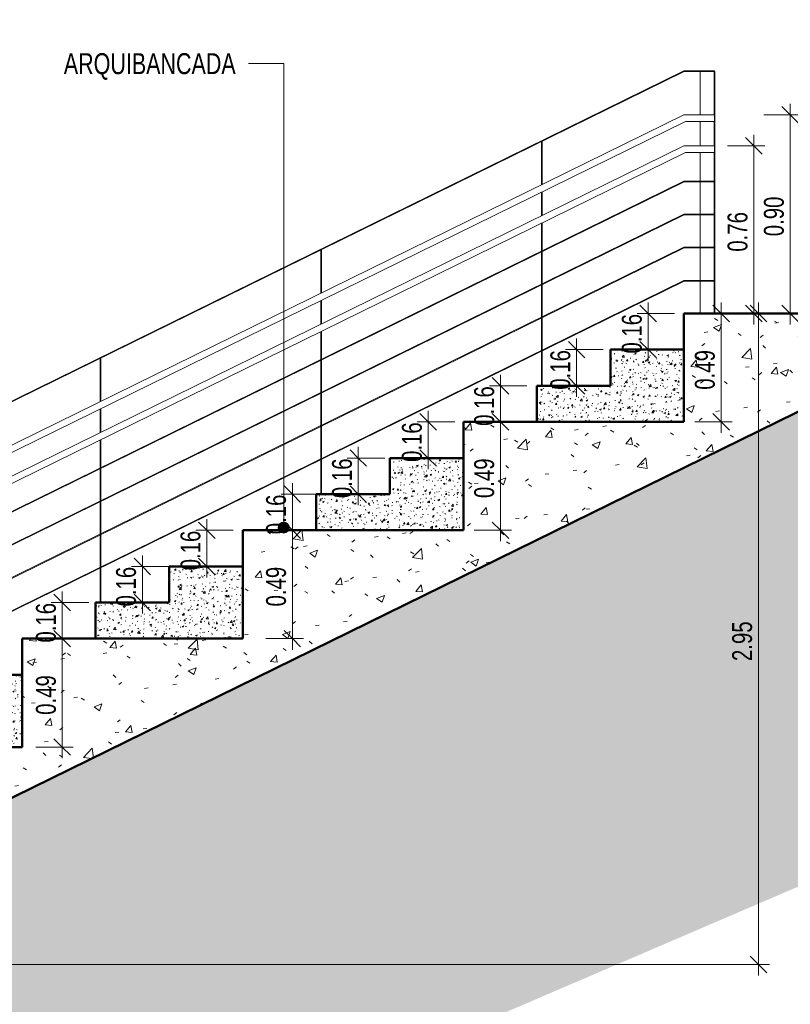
# Model space of a CAD drawing. Header units: millimetres. Extents: x -878215 to -835501, y 145651 to 160658.
# Tile 5 of 16: x -858069 to -854576, y 149220 to 153682. Entities that reach past the tile are written whole.
import ezdxf

# ---------------------------------------------------------------- set-up
doc = ezdxf.new("R2010")
doc.units = ezdxf.units.MM
doc.header["$XCLIPFRAME"] = 2
doc.linetypes.add('Tracejada', pattern=[6.35, 3.175, -3.175])
for name, color, linetype, lineweight in [('A-ANNO-DIMS', 211, 'Continuous', 5), ('A-ANNO-DIMS-50', 211, 'Continuous', 5), ('A-DETL', 90, 'Continuous', 5), ('A-DETL-GENF', 92, 'Continuous', 5), ('Balaústres', 7, 'Continuous', 5), ('Corrimão', 250, 'Continuous', 25), ('Corrimãos', 7, 'Continuous', 5), ('G-ANNO-REFR', 1, 'Tracejada', 5), ('G-ANNO-TEXT', 231, 'Continuous', 5), ('Guarda-corpos', 7, 'Continuous', 5), ('S-STRS', 31, 'Continuous', 5)]:
    doc.layers.add(name, color=color, linetype=linetype, lineweight=lineweight)
doc.styles.add('Swis721 LtCn BT_2', font='swisscl.ttf', dxfattribs={"height": 95})
doc.styles.add('Swis721 LtCn BT_4', font='swisscl.ttf', dxfattribs={"height": 90})
doc.dimstyles.new('Linear_wCenter_-_3mm_Arial_1', dxfattribs={"dimscale": 304.8, "dimtxt": 91.676869, "dimasz": 0.246063, "dimexe": 0.164042, "dimexo": 0.0625, "dimgap": 0, "dimtad": 1, "dimlfac": 0.001, "dimrnd": 0.01, "dimzin": 0, "dimdsep": 46, "dimtxsty": 'Swis721 LtCn BT_4', "dimblk1": 'OBLIQUE', "dimblk2": 'OBLIQUE', "dimsah": 1, "dimcen": 0.09, "dimdle": 0.164042, "dimazin": 0, "dimtfac": 1, "dimtdec": 4, "dimtix": 1, "dimtmove": 0, "dimatfit": 3, "dimfxl": 0.393701, "dimfxlon": 1, "dimtvp": 1, "dimtolj": 1, "dimtzin": 0, "dimarcsym": 2})
picture_1 = doc.add_image_def('image1.png', size_in_pixel=(1000, 904))
picture_2 = doc.add_image_def('image2.png', size_in_pixel=(1556, 1639))
pattern_1 = [(50, (-858389.35, 150900), (72.8738, -6.3761), [7.62, -83.82]), (355, (-858389.35, 150900), (-14.097, 76.4224), [6.096, -67.056]), (100.451, (-858383.28, 150899.47), (58.777, 70.0469), [6.476, -71.236]), (46.184, (-858389.35, 150920.32), (108.4314, -16.8175), [11.43, -125.73]), (96.636, (-858380.31, 150918.92), (94.961, 98.971), [9.714, -106.854]), (351.184, (-858389.35, 150920.32), (94.9623, 98.9702), [9.144, -100.584]), (21, (-858379.19, 150915.24), (60.64565, -40.9065), [7.62, -83.82]), (326, (-858379.19, 150915.24), (24.7208, 73.675), [6.096, -67.056]), (71.451, (-858374.14, 150911.83), (85.3669, 32.7687), [6.476, -71.236]), (37.5, (-858389.35, 150900), (1.23552, 33.82243), [3.353, -62.89, 3.353, -64.719, -67.31]), (37.5, (-858389.35, 150900), (1.23552, 33.82243), [-134.315, 3.353, -63.957]), (7.5, (-858389.35, 150900), (26.72815, 40.07255), [3.353, -35.458, 3.353, -61.366, -25.654]), (7.5, (-858389.35, 150900), (26.72815, 40.07255), [-103.53, 3.353, -22.301]), (327.5, (-858412.008, 150900), (54.23632, -2.29212), [3.353, -22.047, 3.353, -75.895, -105.156]), (327.5, (-858412.008, 150900), (54.23632, -2.29212), [-104.648, 3.353, -101.803]), (317.5, (-858422.17, 150900), (59.2516, 10.17014), [3.353, -29.667, 3.353, -49.276, -74.676]), (317.5, (-858422.17, 150900), (59.2516, 10.17014), [-85.649, 3.353, -71.323])]

# ---------------------------------------------------------------- blocks, each defined once
blk = doc.blocks.new('Guarda-corpo - 25mm-4418965-TRECHO 1 - CORTE ARQUIBANCADA')
at = {"layer": 'Balaústres'}
for p, q in [((-855704.6, 153129.5), (-855701.6, 153131)), ((-855704.6, 153129.5), (-855704.6, 152932.5)), ((-855701.6, 152934), (-855701.6, 153131)), ((-855704.6, 152899.2), (-855704.6, 152792.5)), ((-855701.6, 152794), (-855701.6, 152900.6)), ((-855704.6, 152759.2), (-855704.6, 152022.6)), ((-855701.6, 152022.6), (-855701.6, 152760.6))]:
    blk.add_line(p, q, dxfattribs=at)
blk = doc.blocks.new('Guarda-corpo - 25mm-V3-TRECHO 1 - CORTE ARQUIBANCADA')
at = {"layer": 'Balaústres'}
for p, q in [((-856704.6, 152638.4), (-856701.6, 152639.9)), ((-856704.6, 152638.4), (-856704.6, 152441.4)), ((-856701.6, 152442.9), (-856701.6, 152639.9)), ((-856704.6, 152408), (-856704.6, 152301.4)), ((-856701.6, 152302.9), (-856701.6, 152409.5)), ((-856704.6, 152268), (-856704.6, 151531.5)), ((-856701.6, 151531.5), (-856701.6, 152269.5))]:
    blk.add_line(p, q, dxfattribs=at)
blk = doc.blocks.new('Guarda-corpo - 25mm-V6-TRECHO 1 - CORTE ARQUIBANCADA')
at = {"layer": 'Balaústres'}
for p, q in [((-854920.7, 153447), (-854920.7, 153250)), ((-854920.7, 153447), (-854917.7, 153447)), ((-854917.7, 152350), (-854917.7, 153447)), ((-854920.7, 153220), (-854920.7, 153110)), ((-854920.7, 153080), (-854920.7, 152350))]:
    blk.add_line(p, q, dxfattribs=at)
blk = doc.blocks.new('Guarda-corpo - Guarda-corpo-4165282-TRECHO 1 - CORTE ARQUIBANCADA')
at = {"layer": 'Corrimão', "color": 7, "lineweight": 5}
for p, q in [((-855058.1, 153450), (-861058.1, 150503.4)), ((-855057.4, 153447), (-861057.4, 150500.4)), ((-854919.2, 153450), (-855058.1, 153450)), ((-854919.2, 153447), (-855057.4, 153447)), ((-854919.2, 153450), (-854919.2, 153447)), ((-855058.1, 152950), (-861058.1, 150003.4)), ((-855057.4, 152947), (-861057.4, 150000.4)), ((-854919.2, 152950), (-855058.1, 152950)), ((-854919.2, 152947), (-855057.4, 152947)), ((-854919.2, 152950), (-854919.2, 152947)), ((-855058.1, 152800), (-861058.1, 149853.4)), ((-855057.4, 152797), (-861057.4, 149850.4)), ((-854919.2, 152800), (-855058.1, 152800)), ((-854919.2, 152797), (-855057.4, 152797)), ((-854919.2, 152800), (-854919.2, 152797)), ((-855058.1, 152650), (-861058.1, 149703.4)), ((-855057.4, 152647), (-861057.4, 149700.4)), ((-854919.2, 152650), (-855058.1, 152650)), ((-854919.2, 152647), (-855057.4, 152647)), ((-854919.2, 152650), (-854919.2, 152647)), ((-855058.1, 152500), (-861058.1, 149553.4)), ((-855057.4, 152497), (-861057.4, 149550.4)), ((-854919.2, 152500), (-855058.1, 152500)), ((-854919.2, 152497), (-855057.4, 152497)), ((-854919.2, 152500), (-854919.2, 152497))]:
    blk.add_line(p, q, dxfattribs=at)
for name, p in [('Guarda-corpo - 25mm-V6-TRECHO 1 - CORTE ARQUIBANCADA', (0, 0)), ('Guarda-corpo - 25mm-4418965-TRECHO 1 - CORTE ARQUIBANCADA', (0, 0)), ('Guarda-corpo - 25mm-V3-TRECHO 1 - CORTE ARQUIBANCADA', (0, 0)), ('Guarda-corpo - 25mm-V3-TRECHO 1 - CORTE ARQUIBANCADA', (-1000, -491.1))]:
    blk.add_blockref(name, p)
blk = doc.blocks.new('Stairs 1 - Stairs 1-4165388-TRECHO 1 - CORTE ARQUIBANCADA')
at = {"layer": 'S-STRS'}
h = blk.add_hatch(dxfattribs=at)
h.set_pattern_fill('FP1_5', color=256, style=0, pattern_type=2)
h.set_pattern_definition(pattern_1)
h.paths.add_polyline_path([(-855058.1, 151858.9), (-855058.1, 152186.3), (-855391.4, 152186.3), (-855391.4, 152022.6), (-855724.8, 152022.6), (-855724.8, 151858.9), (-855641.8, 151858.9)], flags=0)
h = blk.add_hatch(dxfattribs=at)
h.set_pattern_fill('FP1_5', color=256, style=0, pattern_type=2)
h.set_pattern_definition(pattern_1)
h.paths.add_polyline_path([(-856724.8, 151367.8), (-856058.1, 151367.8), (-856058.1, 151695.2), (-856391.4, 151695.2), (-856391.4, 151531.5), (-856724.8, 151531.5)], flags=0)
h = blk.add_hatch(dxfattribs=at)
h.set_pattern_fill('FP1_5', color=256, style=0, pattern_type=2)
h.set_pattern_definition(pattern_1)
h.paths.add_polyline_path([(-857391.4, 150876.7), (-857058.1, 150876.7), (-857058.1, 151204.1), (-857391.4, 151204.1), (-857391.4, 151040.4), (-857724.8, 151040.4), (-857724.8, 150876.7)], flags=0)
h = blk.add_hatch(dxfattribs=at)
h.set_pattern_fill('FP1_5', color=256, style=0, pattern_type=2)
h.set_pattern_definition(pattern_1)
h.paths.add_polyline_path([(-858058.1, 150385.6), (-858058.1, 150713), (-858391.4, 150713), (-858391.4, 150549.3), (-858724.8, 150549.3), (-858724.8, 150385.6), (-858150, 150385.6)], flags=0)
h = blk.add_hatch(dxfattribs=at)
h.set_pattern_fill('FP1_5', color=256, style=0, pattern_type=2)
h.set_pattern_definition(pattern_1)
h.paths.add_polyline_path([(-859393.6, 149894.5), (-859058.1, 149894.5), (-859058.1, 150221.9), (-859391.4, 150221.9), (-859391.4, 150058.2), (-859724.8, 150058.2), (-859724.8, 149894.5), (-859404, 149894.5)], flags=0)
h = blk.add_hatch(dxfattribs=at)
h.set_pattern_fill('FP1_5', color=256, style=0, pattern_type=2)
h.set_pattern_definition(pattern_1)
h.paths.add_polyline_path([(-860389.9, 149403.4), (-860058.1, 149403.4), (-860058.1, 149730.8), (-860389.9, 149730.8), (-860389.9, 149567.1), (-860723.3, 149567.1), (-860723.3, 149403.4)], flags=0)
at = {"layer": 'S-STRS', "lineweight": 50}
for p, q in [((-855058.1, 152186.3), (-855391.4, 152186.3)), ((-855391.4, 152186.3), (-855391.4, 152022.6)), ((-855058.1, 151858.9), (-855058.1, 152186.3)), ((-855391.4, 152022.6), (-855724.8, 152022.6)), ((-855724.8, 152022.6), (-855724.8, 151858.9)), ((-855724.8, 151858.9), (-855058.1, 151858.9)), ((-856058.1, 151695.2), (-856391.4, 151695.2)), ((-856391.4, 151695.2), (-856391.4, 151531.5)), ((-856058.1, 151367.8), (-856058.1, 151695.2)), ((-856391.4, 151531.5), (-856724.8, 151531.5)), ((-856724.8, 151531.5), (-856724.8, 151367.8)), ((-856724.8, 151367.8), (-856058.1, 151367.8)), ((-857058.1, 151204.1), (-857391.4, 151204.1)), ((-857391.4, 151204.1), (-857391.4, 151040.4)), ((-857058.1, 150876.7), (-857058.1, 151204.1)), ((-857391.4, 151040.4), (-857724.8, 151040.4)), ((-857724.8, 151040.4), (-857724.8, 150876.7)), ((-857724.8, 150876.7), (-857058.1, 150876.7)), ((-858058.1, 150713), (-858391.4, 150713)), ((-858391.4, 150713), (-858391.4, 150549.3)), ((-858058.1, 150385.6), (-858058.1, 150713)), ((-858391.4, 150549.3), (-858724.8, 150549.3)), ((-858724.8, 150549.3), (-858724.8, 150385.6)), ((-858724.8, 150385.6), (-858058.1, 150385.6)), ((-859058.1, 150221.9), (-859391.4, 150221.9)), ((-859391.4, 150221.9), (-859391.4, 150058.2)), ((-859058.1, 149894.5), (-859058.1, 150221.9)), ((-859391.4, 150058.2), (-859724.8, 150058.2)), ((-859724.8, 150058.2), (-859724.8, 149894.5)), ((-859724.8, 149894.5), (-859058.1, 149894.5)), ((-860056.6, 149730.8), (-860389.9, 149730.8)), ((-860389.9, 149730.8), (-860389.9, 149567.1)), ((-860056.6, 149403.4), (-860056.6, 149730.8)), ((-860389.9, 149567.1), (-860723.3, 149567.1)), ((-860723.3, 149567.1), (-860723.3, 149403.4)), ((-860723.3, 149403.4), (-860056.6, 149403.4))]:
    blk.add_line(p, q, dxfattribs=at)
blk = doc.blocks.new('Guarda-corpo - 25mm-V8-TRECHO 1 - CORTE ARQUIBANCADA')
at = {"layer": 'Balaústres'}
for p, q in [((-854984.2, 153250), (-854984.2, 153447)), ((-854984.2, 153110), (-854984.2, 153220)), ((-854984.2, 152950), (-854984.2, 153080)), ((-854984.2, 152800), (-854984.2, 152947)), ((-854984.2, 152650), (-854984.2, 152797)), ((-854984.2, 152500), (-854984.2, 152647)), ((-854984.2, 152350), (-854984.2, 152497))]:
    blk.add_line(p, q, dxfattribs=at)
blk = doc.blocks.new('Guarda-corpo - Guarda-corpo-4281982-TRECHO 1 - CORTE ARQUIBANCADA')
blk.add_blockref('Guarda-corpo - 25mm-V8-TRECHO 1 - CORTE ARQUIBANCADA', (0, 0))
blk = doc.blocks.new('Tipo de Corrimão - Corrimão_Interno_-4418881-TRECHO 1 - CORTE ARQUIBANCADA')
at = {"layer": 'Corrimãos'}
for p, q in [((-855058.1, 153110), (-861058.1, 150163.4)), ((-854919.2, 153110), (-855058.1, 153110)), ((-861051.1, 150133.4), (-855051.1, 153080)), ((-855051.1, 153080), (-854919.2, 153080))]:
    blk.add_line(p, q, dxfattribs=at)
for start_param, end_param in [(0, 1.570796), (1.570796, 3.141593)]:
    blk.add_ellipse((-854919.2, 153095), major_axis=(0, 15), ratio=0.000001, start_param=start_param, end_param=end_param, dxfattribs=at)
blk = doc.blocks.new('Tipo de Corrimão - Corrimão_Interno_-4418899-TRECHO 1 - CORTE ARQUIBANCADA')
at = {"layer": 'Corrimãos'}
for p, q in [((-855058.1, 153250), (-861058.1, 150303.4)), ((-854919.2, 153250), (-855058.1, 153250)), ((-861051.1, 150273.4), (-855051.1, 153220)), ((-855051.1, 153220), (-854919.2, 153220))]:
    blk.add_line(p, q, dxfattribs=at)
for start_param, end_param in [(0, 1.570796), (1.570796, 3.141593)]:
    blk.add_ellipse((-854919.2, 153235), major_axis=(0, 15), ratio=0.000001, start_param=start_param, end_param=end_param, dxfattribs=at)
blk = doc.blocks.new('DIMBLOCK13-TRECHO 1 - CORTE ARQUIBANCADA')
at = {"layer": 'A-ANNO-DIMS-50'}
for p, q in [((-857876, 151090.4), (-857876, 150826.7)), ((-857756, 151040.4), (-857926, 151040.4)), ((-857876, 151040.4), (-857756, 151040.4)), ((-857756, 150876.7), (-857926, 150876.7)), ((-857876, 150876.7), (-857756, 150876.7))]:
    blk.add_line(p, q, dxfattribs=at)
at = {"layer": 'A-ANNO-DIMS-50', "lineweight": 15}
for p, q in [((-857876, 151040.4), (-857913.5, 151077.9)), ((-857876, 151040.4), (-857838.5, 151002.9)), ((-857876, 150876.7), (-857913.5, 150914.2)), ((-857876, 150876.7), (-857838.5, 150839.2))]:
    blk.add_line(p, q, dxfattribs=at)
at = {"layer": 'A-ANNO-DIMS-50', "color": 0, "insert": (-857995.1, 150858.9), "char_height": 90, "width": 239.233, "attachment_point": 1, "rotation": 90, "line_spacing_factor": 0.970126, "style": 'Swis721 LtCn BT_4'}
blk.add_mtext('0.16', dxfattribs=at)
blk = doc.blocks.new('_Oblique')
at = {"color": 0, "linetype": 'ByBlock', "lineweight": -2}
blk.add_line((-0.5, -0.5), (0.5, 0.5), dxfattribs=at)
blk = doc.blocks.new('DIMBLOCK14-TRECHO 1 - CORTE ARQUIBANCADA')
at = {"layer": 'A-ANNO-DIMS-50', "lineweight": 15}
for p, q in [((-857512.9, 151204.1), (-857550.4, 151241.6)), ((-857512.9, 151204.1), (-857475.4, 151166.6)), ((-857512.9, 151040.4), (-857550.4, 151077.9)), ((-857512.9, 151040.4), (-857475.4, 151002.9))]:
    blk.add_line(p, q, dxfattribs=at)
at = {"layer": 'A-ANNO-DIMS-50'}
for p, q in [((-857512.9, 151254.1), (-857512.9, 150990.4)), ((-857392.9, 151204.1), (-857562.9, 151204.1)), ((-857512.9, 151204.1), (-857392.9, 151204.1)), ((-857392.9, 151040.4), (-857562.9, 151040.4)), ((-857512.9, 151040.4), (-857392.9, 151040.4))]:
    blk.add_line(p, q, dxfattribs=at)
at = {"layer": 'A-ANNO-DIMS-50', "color": 0, "insert": (-857632, 151022.6), "char_height": 90, "width": 239.233, "attachment_point": 1, "rotation": 90, "line_spacing_factor": 0.970126, "style": 'Swis721 LtCn BT_4'}
blk.add_mtext('0.16', dxfattribs=at)
blk = doc.blocks.new('DIMBLOCK15-TRECHO 1 - CORTE ARQUIBANCADA')
at = {"layer": 'A-ANNO-DIMS-50', "lineweight": 15}
for p, q in [((-857221, 151367.8), (-857258.5, 151405.3)), ((-857221, 151367.8), (-857183.5, 151330.3)), ((-857221, 151204.1), (-857258.5, 151241.6)), ((-857221, 151204.1), (-857183.5, 151166.6))]:
    blk.add_line(p, q, dxfattribs=at)
at = {"layer": 'A-ANNO-DIMS-50'}
for p, q in [((-857221, 151417.8), (-857221, 151154.1)), ((-857101, 151367.8), (-857271, 151367.8)), ((-857221, 151367.8), (-857101, 151367.8)), ((-857101, 151204.1), (-857271, 151204.1)), ((-857221, 151204.1), (-857101, 151204.1))]:
    blk.add_line(p, q, dxfattribs=at)
at = {"layer": 'A-ANNO-DIMS-50', "color": 0, "insert": (-857340.1, 151186.3), "char_height": 90, "width": 239.233, "attachment_point": 1, "rotation": 90, "line_spacing_factor": 0.970126, "style": 'Swis721 LtCn BT_4'}
blk.add_mtext('0.16', dxfattribs=at)
blk = doc.blocks.new('DIMBLOCK16-TRECHO 1 - CORTE ARQUIBANCADA')
at = {"layer": 'A-ANNO-DIMS-50'}
for p, q in [((-856833.1, 151581.5), (-856833.1, 151317.8)), ((-856713.1, 151531.5), (-856883.1, 151531.5)), ((-856833.1, 151531.5), (-856713.1, 151531.5)), ((-856713.1, 151367.8), (-856883.1, 151367.8)), ((-856833.1, 151367.8), (-856713.1, 151367.8))]:
    blk.add_line(p, q, dxfattribs=at)
at = {"layer": 'A-ANNO-DIMS-50', "lineweight": 15}
for p, q in [((-856833.1, 151531.5), (-856870.6, 151569)), ((-856833.1, 151531.5), (-856795.6, 151494)), ((-856833.1, 151367.8), (-856870.6, 151405.3)), ((-856833.1, 151367.8), (-856795.6, 151330.3))]:
    blk.add_line(p, q, dxfattribs=at)
at = {"layer": 'A-ANNO-DIMS-50', "color": 0, "insert": (-856952.2, 151350), "char_height": 90, "width": 239.233, "attachment_point": 1, "rotation": 90, "line_spacing_factor": 0.970126, "style": 'Swis721 LtCn BT_4'}
blk.add_mtext('0.16', dxfattribs=at)
blk = doc.blocks.new('DIMBLOCK17-TRECHO 1 - CORTE ARQUIBANCADA')
at = {"layer": 'A-ANNO-DIMS-50', "lineweight": 15}
for p, q in [((-856534.1, 151695.2), (-856571.6, 151732.7)), ((-856534.1, 151695.2), (-856496.6, 151657.7)), ((-856534.1, 151531.5), (-856571.6, 151569)), ((-856534.1, 151531.5), (-856496.6, 151494))]:
    blk.add_line(p, q, dxfattribs=at)
at = {"layer": 'A-ANNO-DIMS-50'}
for p, q in [((-856534.1, 151745.2), (-856534.1, 151481.5)), ((-856414.1, 151695.2), (-856584.1, 151695.2)), ((-856534.1, 151695.2), (-856414.1, 151695.2)), ((-856414.1, 151531.5), (-856584.1, 151531.5)), ((-856534.1, 151531.5), (-856414.1, 151531.5))]:
    blk.add_line(p, q, dxfattribs=at)
at = {"layer": 'A-ANNO-DIMS-50', "color": 0, "insert": (-856653.2, 151513.7), "char_height": 90, "width": 239.233, "attachment_point": 1, "rotation": 90, "line_spacing_factor": 0.970126, "style": 'Swis721 LtCn BT_4'}
blk.add_mtext('0.16', dxfattribs=at)
blk = doc.blocks.new('DIMBLOCK18-TRECHO 1 - CORTE ARQUIBANCADA')
at = {"layer": 'A-ANNO-DIMS-50', "lineweight": 15}
for p, q in [((-856217.3, 151858.9), (-856254.8, 151896.4)), ((-856217.3, 151858.9), (-856179.8, 151821.4)), ((-856217.3, 151695.2), (-856254.8, 151732.7)), ((-856217.3, 151695.2), (-856179.8, 151657.7))]:
    blk.add_line(p, q, dxfattribs=at)
at = {"layer": 'A-ANNO-DIMS-50'}
for p, q in [((-856217.3, 151908.9), (-856217.3, 151645.2)), ((-856097.3, 151858.9), (-856267.3, 151858.9)), ((-856217.3, 151858.9), (-856097.3, 151858.9)), ((-856097.3, 151695.2), (-856267.3, 151695.2)), ((-856217.3, 151695.2), (-856097.3, 151695.2))]:
    blk.add_line(p, q, dxfattribs=at)
at = {"layer": 'A-ANNO-DIMS-50', "color": 0, "insert": (-856336.4, 151677.4), "char_height": 90, "width": 239.233, "attachment_point": 1, "rotation": 90, "line_spacing_factor": 0.970126, "style": 'Swis721 LtCn BT_4'}
blk.add_mtext('0.16', dxfattribs=at)
blk = doc.blocks.new('DIMBLOCK19-TRECHO 1 - CORTE ARQUIBANCADA')
at = {"layer": 'A-ANNO-DIMS-50'}
for p, q in [((-855889.8, 152072.6), (-855889.8, 151808.9)), ((-855769.8, 152022.6), (-855939.8, 152022.6)), ((-855889.8, 152022.6), (-855769.8, 152022.6)), ((-855769.8, 151858.9), (-855939.8, 151858.9)), ((-855889.8, 151858.9), (-855769.8, 151858.9))]:
    blk.add_line(p, q, dxfattribs=at)
at = {"layer": 'A-ANNO-DIMS-50', "lineweight": 15}
for p, q in [((-855889.8, 152022.6), (-855927.3, 152060.1)), ((-855889.8, 152022.6), (-855852.3, 151985.1)), ((-855889.8, 151858.9), (-855927.3, 151896.4)), ((-855889.8, 151858.9), (-855852.3, 151821.4))]:
    blk.add_line(p, q, dxfattribs=at)
at = {"layer": 'A-ANNO-DIMS-50', "color": 0, "insert": (-856008.9, 151841.1), "char_height": 90, "width": 239.233, "attachment_point": 1, "rotation": 90, "line_spacing_factor": 0.970126, "style": 'Swis721 LtCn BT_4'}
blk.add_mtext('0.16', dxfattribs=at)
blk = doc.blocks.new('DIMBLOCK20-TRECHO 1 - CORTE ARQUIBANCADA')
at = {"layer": 'A-ANNO-DIMS-50', "lineweight": 15}
for p, q in [((-855544.5, 152186.3), (-855582, 152223.8)), ((-855544.5, 152186.3), (-855507, 152148.8)), ((-855544.5, 152022.6), (-855582, 152060.1)), ((-855544.5, 152022.6), (-855507, 151985.1))]:
    blk.add_line(p, q, dxfattribs=at)
at = {"layer": 'A-ANNO-DIMS-50'}
for p, q in [((-855544.5, 152236.3), (-855544.5, 151972.6)), ((-855424.5, 152186.3), (-855594.5, 152186.3)), ((-855544.5, 152186.3), (-855424.5, 152186.3)), ((-855424.5, 152022.6), (-855594.5, 152022.6)), ((-855544.5, 152022.6), (-855424.5, 152022.6))]:
    blk.add_line(p, q, dxfattribs=at)
at = {"layer": 'A-ANNO-DIMS-50', "color": 0, "insert": (-855663.6, 152004.8), "char_height": 90, "width": 239.233, "attachment_point": 1, "rotation": 90, "line_spacing_factor": 0.970126, "style": 'Swis721 LtCn BT_4'}
blk.add_mtext('0.16', dxfattribs=at)
blk = doc.blocks.new('DIMBLOCK21-TRECHO 1 - CORTE ARQUIBANCADA')
at = {"layer": 'A-ANNO-DIMS-50', "lineweight": 15}
for p, q in [((-855220.6, 152350), (-855258.1, 152387.5)), ((-855220.6, 152350), (-855183.1, 152312.5)), ((-855220.6, 152186.3), (-855258.1, 152223.8)), ((-855220.6, 152186.3), (-855183.1, 152148.8))]:
    blk.add_line(p, q, dxfattribs=at)
at = {"layer": 'A-ANNO-DIMS-50'}
for p, q in [((-855220.6, 152400), (-855220.6, 152136.3)), ((-855100.6, 152350), (-855270.6, 152350)), ((-855220.6, 152350), (-855100.6, 152350)), ((-855100.6, 152186.3), (-855270.6, 152186.3)), ((-855220.6, 152186.3), (-855100.6, 152186.3))]:
    blk.add_line(p, q, dxfattribs=at)
at = {"layer": 'A-ANNO-DIMS-50', "color": 0, "insert": (-855339.7, 152168.5), "char_height": 90, "width": 239.233, "attachment_point": 1, "rotation": 90, "line_spacing_factor": 0.970126, "style": 'Swis721 LtCn BT_4'}
blk.add_mtext('0.16', dxfattribs=at)
blk = doc.blocks.new('DIMBLOCK22-TRECHO 1 - CORTE ARQUIBANCADA')
at = {"layer": 'A-ANNO-DIMS-50', "lineweight": 15}
for p, q in [((-854889.6, 152350), (-854927.1, 152387.5)), ((-854889.6, 152350), (-854852.1, 152312.5)), ((-854889.6, 151858.9), (-854927.1, 151896.4)), ((-854889.6, 151858.9), (-854852.1, 151821.4))]:
    blk.add_line(p, q, dxfattribs=at)
at = {"layer": 'A-ANNO-DIMS-50'}
for p, q in [((-854889.6, 152400), (-854889.6, 151808.9)), ((-854769.6, 152350), (-854939.6, 152350)), ((-854889.6, 152350), (-854769.6, 152350)), ((-855009.6, 151858.9), (-854839.6, 151858.9)), ((-854889.6, 151858.9), (-855009.6, 151858.9))]:
    blk.add_line(p, q, dxfattribs=at)
at = {"layer": 'A-ANNO-DIMS-50', "color": 0, "insert": (-855008.7, 152004.8), "char_height": 90, "width": 239.233, "attachment_point": 1, "rotation": 90, "line_spacing_factor": 0.970126, "style": 'Swis721 LtCn BT_4'}
blk.add_mtext('0.49', dxfattribs=at)
blk = doc.blocks.new('DIMBLOCK23-TRECHO 1 - CORTE ARQUIBANCADA')
at = {"layer": 'A-ANNO-DIMS-50', "lineweight": 15}
for p, q in [((-855889.8, 151858.9), (-855927.3, 151896.4)), ((-855889.8, 151858.9), (-855852.3, 151821.4)), ((-855889.8, 151367.8), (-855927.3, 151405.3)), ((-855889.8, 151367.8), (-855852.3, 151330.3))]:
    blk.add_line(p, q, dxfattribs=at)
at = {"layer": 'A-ANNO-DIMS-50'}
for p, q in [((-855889.8, 151908.9), (-855889.8, 151317.8)), ((-855769.8, 151858.9), (-855939.8, 151858.9)), ((-855889.8, 151858.9), (-855769.8, 151858.9)), ((-856009.8, 151367.8), (-855839.8, 151367.8)), ((-855889.8, 151367.8), (-856009.8, 151367.8))]:
    blk.add_line(p, q, dxfattribs=at)
at = {"layer": 'A-ANNO-DIMS-50', "color": 0, "insert": (-856008.9, 151513.7), "char_height": 90, "width": 239.233, "attachment_point": 1, "rotation": 90, "line_spacing_factor": 0.970126, "style": 'Swis721 LtCn BT_4'}
blk.add_mtext('0.49', dxfattribs=at)
blk = doc.blocks.new('DIMBLOCK24-TRECHO 1 - CORTE ARQUIBANCADA')
at = {"layer": 'A-ANNO-DIMS-50', "lineweight": 15}
for p, q in [((-856833.1, 151367.8), (-856870.6, 151405.3)), ((-856833.1, 151367.8), (-856795.6, 151330.3)), ((-856833.1, 150876.7), (-856870.6, 150914.2)), ((-856833.1, 150876.7), (-856795.6, 150839.2))]:
    blk.add_line(p, q, dxfattribs=at)
at = {"layer": 'A-ANNO-DIMS-50'}
for p, q in [((-856833.1, 151417.8), (-856833.1, 150826.7)), ((-856713.1, 151367.8), (-856883.1, 151367.8)), ((-856833.1, 151367.8), (-856713.1, 151367.8)), ((-856953.1, 150876.7), (-856783.1, 150876.7)), ((-856833.1, 150876.7), (-856953.1, 150876.7))]:
    blk.add_line(p, q, dxfattribs=at)
at = {"layer": 'A-ANNO-DIMS-50', "color": 0, "insert": (-856952.2, 151022.6), "char_height": 90, "width": 239.233, "attachment_point": 1, "rotation": 90, "line_spacing_factor": 0.970126, "style": 'Swis721 LtCn BT_4'}
blk.add_mtext('0.49', dxfattribs=at)
blk = doc.blocks.new('DIMBLOCK25-TRECHO 1 - CORTE ARQUIBANCADA')
at = {"layer": 'A-ANNO-DIMS-50', "lineweight": 15}
for p, q in [((-857876, 150876.7), (-857913.5, 150914.2)), ((-857876, 150876.7), (-857838.5, 150839.2)), ((-857876, 150385.6), (-857913.5, 150423.1)), ((-857876, 150385.6), (-857838.5, 150348.1))]:
    blk.add_line(p, q, dxfattribs=at)
at = {"layer": 'A-ANNO-DIMS-50'}
for p, q in [((-857876, 150926.7), (-857876, 150335.6)), ((-857756, 150876.7), (-857926, 150876.7)), ((-857876, 150876.7), (-857756, 150876.7)), ((-857996, 150385.6), (-857826, 150385.6)), ((-857876, 150385.6), (-857996, 150385.6))]:
    blk.add_line(p, q, dxfattribs=at)
at = {"layer": 'A-ANNO-DIMS-50', "color": 0, "insert": (-857995.1, 150531.5), "char_height": 90, "width": 239.233, "attachment_point": 1, "rotation": 90, "line_spacing_factor": 0.970126, "style": 'Swis721 LtCn BT_4'}
blk.add_mtext('0.49', dxfattribs=at)
blk = doc.blocks.new('DIMBLOCK28-TRECHO 1 - CORTE ARQUIBANCADA')
at = {"layer": 'A-ANNO-DIMS-50', "lineweight": 15}
for p, q in [((-854720.6, 152350), (-854758.1, 152387.5)), ((-854720.6, 152350), (-854683.1, 152312.5)), ((-854720.6, 149400), (-854758.1, 149437.5)), ((-854720.6, 149400), (-854683.1, 149362.5))]:
    blk.add_line(p, q, dxfattribs=at)
at = {"layer": 'A-ANNO-DIMS-50'}
for p, q in [((-854720.6, 152400), (-854720.6, 149350)), ((-854600.6, 152350), (-854770.6, 152350)), ((-854720.6, 152350), (-854600.6, 152350)), ((-859388.2, 149400), (-854670.6, 149400)), ((-854720.6, 149400), (-859388.2, 149400))]:
    blk.add_line(p, q, dxfattribs=at)
at = {"layer": 'A-ANNO-DIMS-50', "color": 0, "insert": (-854839.7, 150775.3), "char_height": 90, "width": 239.233, "attachment_point": 1, "rotation": 90, "line_spacing_factor": 0.970126, "style": 'Swis721 LtCn BT_4'}
blk.add_mtext('2.95', dxfattribs=at)
blk = doc.blocks.new('DIMBLOCK30-TRECHO 1 - CORTE ARQUIBANCADA')
at = {"layer": 'A-ANNO-DIMS-50', "lineweight": 15}
for p, q in [((-854741.4, 153110), (-854778.9, 153147.5)), ((-854741.4, 153110), (-854703.9, 153072.5)), ((-854741.4, 152350), (-854778.9, 152387.5)), ((-854741.4, 152350), (-854703.9, 152312.5))]:
    blk.add_line(p, q, dxfattribs=at)
at = {"layer": 'A-ANNO-DIMS-50'}
for p, q in [((-854741.4, 153160), (-854741.4, 152300)), ((-854861.4, 153110), (-854691.4, 153110)), ((-854741.4, 153110), (-854861.4, 153110)), ((-854621.4, 152350), (-854791.4, 152350)), ((-854741.4, 152350), (-854621.4, 152350))]:
    blk.add_line(p, q, dxfattribs=at)
at = {"layer": 'A-ANNO-DIMS-50', "color": 0, "insert": (-854860.5, 152630.3), "char_height": 90, "width": 239.233, "attachment_point": 1, "rotation": 90, "line_spacing_factor": 0.970126, "style": 'Swis721 LtCn BT_4'}
blk.add_mtext('0.76', dxfattribs=at)
blk = doc.blocks.new('DIMBLOCK31-TRECHO 1 - CORTE ARQUIBANCADA')
at = {"layer": 'A-ANNO-DIMS-50', "lineweight": 15}
for p, q in [((-854576.6, 153250), (-854614.1, 153287.5)), ((-854576.6, 153250), (-854539.1, 153212.5)), ((-854576.6, 152350), (-854614.1, 152387.5)), ((-854576.6, 152350), (-854539.1, 152312.5))]:
    blk.add_line(p, q, dxfattribs=at)
at = {"layer": 'A-ANNO-DIMS-50'}
for p, q in [((-854576.6, 152300), (-854576.6, 153300)), ((-854696.6, 153250), (-854526.6, 153250)), ((-854576.6, 153250), (-854696.6, 153250)), ((-854696.6, 152350), (-854526.6, 152350)), ((-854576.6, 152350), (-854696.6, 152350))]:
    blk.add_line(p, q, dxfattribs=at)
at = {"layer": 'A-ANNO-DIMS-50', "color": 0, "insert": (-854695.7, 152700.3), "char_height": 90, "width": 239.233, "attachment_point": 1, "rotation": 90, "line_spacing_factor": 0.970126, "style": 'Swis721 LtCn BT_4'}
blk.add_mtext('0.90', dxfattribs=at)

msp = doc.modelspace()

# ---------------------------------------------------------------- hatches: boundary and pattern name
at = {"layer": 'A-DETL-GENF'}
h = msp.add_hatch(dxfattribs=at)
h.set_pattern_fill('FP1_7', color=252, style=0, pattern_type=2)
h.set_pattern_definition([(315, (-858389.35, 150900), (224.5064, 0), [158.75, -158.75]), (315, (-858347.25, 150942.1), (224.5064, 0), [158.75, -158.75]), (315, (-858305.15, 150984.2), (224.5064, 0), [158.75, -158.75]), (45, (-858277.08, 150984.2), (0, 224.5064), [158.75, -158.75]), (45, (-858234.98, 150942.1), (0, 224.5064), [158.75, -158.75]), (45, (-858192.88, 150900), (0, 224.5064), [158.75, -158.75])])
h.paths.add_polyline_path([(-869163.852, 145654.571), (-866885.845, 145654.571), (-864559.479, 147344.775), (-860148.988, 147344.775), (-852759.258, 150517.654), (-838739.951, 150517.654), (-838739.951, 151480), (-838972.314, 151480), (-838972.314, 152000), (-840115.222, 152000), (-840115.222, 151730), (-841314.498, 151784.162), (-842514.256, 151826.293), (-843714.377, 151856.39), (-844914.739, 151874.449), (-846115.222, 151880.469), (-847315.705, 151874.449), (-848516.067, 151856.39), (-849716.188, 151826.293), (-850953.094, 151782.484), (-852115.222, 151730), (-852115.642, 152000), (-853830.637, 152000), (-853830.637, 151400), (-854079.721, 151400), (-854079.721, 152131.772), (-859845.838, 149300), (-866061.21, 149300), (-866061.21, 148197.699), (-867021.089, 148028.446), (-869529.042, 146206.312), (-870447.293, 145654.571), (-869529.042, 145654.571)], flags=0)
at = {"layer": 'G-ANNO-TEXT'}
h = msp.add_hatch(color=7, dxfattribs=at)
edge = h.paths.add_edge_path(flags=0)
edge.add_arc((-856872.377, 151380.034), 25, 0, 360)
at = {"layer": 'S-STRS'}
h = msp.add_hatch(dxfattribs=at)
h.set_pattern_fill('FP1_2', color=256, style=0, pattern_type=2)
h.set_pattern_definition([(50, (-858389.35, 150900), (364.368, -31.878), [38.1, -419.1]), (355, (-858389.35, 150900), (-70.486, 382.113), [30.48, -335.28]), (100.451, (-858359, 150897.34), (293.885, 350.233), [32.38, -356.18]), (46.184, (-858389.35, 151001.6), (542.16, -84.086), [57.15, -628.65]), (96.636, (-858344.17, 150994.6), (474.805, 494.855), [48.57, -534.27]), (351.184, (-858389.35, 151001.6), (474.81, 494.85), [45.72, -502.92]), (21, (-858338.55, 150976.2), (303.228, -204.53), [38.1, -419.1]), (326, (-858338.55, 150976.2), (123.604, 368.376), [30.48, -335.28]), (71.451, (-858313.28, 150959.16), (426.834, 163.843), [32.38, -356.18]), (37.5, (-858389.35, 150900), (6.1766, 169.11), [16.764, -314.452, 16.764, -323.596, -336.55]), (37.5, (-858389.35, 150900), (6.1766, 169.11), [-671.576, 16.764, -319.786]), (7.5, (-858389.35, 150900), (133.639, 200.3615), [16.764, -177.292, 16.764, -306.832, -128.27]), (7.5, (-858389.35, 150900), (133.639, 200.3615), [-517.652, 16.764, -111.506]), (327.5, (-858502.64, 150900), (271.182, -11.4584), [16.764, -110.236, 16.764, -379.476, -525.78]), (327.5, (-858502.64, 150900), (271.182, -11.4584), [-523.24, 16.764, -509.016]), (317.5, (-858553.44, 150900), (296.259, 50.853), [16.764, -148.336, 16.764, -246.38, -373.38]), (317.5, (-858553.44, 150900), (296.259, 50.853), [-428.244, 16.764, -356.616])])
h.paths.add_polyline_path([(-860058.089, 149300), (-859845.838, 149300), (-854079.721, 152131.772), (-854079.721, 152127.7), (-854058.089, 152138.324), (-854078.125, 152142.565), (-854078.125, 152200), (-854058.089, 152200), (-854058.089, 152250), (-853958.089, 152250), (-853958.089, 152350), (-855058.089, 152350), (-855058.089, 151858.894), (-856058.089, 151858.894), (-856058.089, 151367.789), (-857058.089, 151367.789), (-857058.089, 150876.683), (-858058.089, 150876.683), (-858058.089, 150385.578), (-859058.089, 150385.578), (-859058.089, 149894.472), (-860058.089, 149894.472), (-860058.089, 149403.367)], flags=0)

# ---------------------------------------------------------------- linework, layer by layer
at = {"layer": 'A-DETL', "lineweight": 50}
msp.add_line((-854079.721, 152131.772), (-859845.838, 149300), dxfattribs=at)
at = {"layer": 'G-ANNO-TEXT', "color": 7}
for p, q in [((-857028.453, 153482.306), (-857031.818, 153482.306)), ((-856872.377, 153482.306), (-857028.453, 153482.306)), ((-856872.377, 151380.034), (-856872.377, 153482.306))]:
    msp.add_line(p, q, dxfattribs=at)
msp.add_circle((-856872.377, 151380.034), 25, dxfattribs=at)
at = {"layer": 'S-STRS', "lineweight": 50}
for p, q in [((-853958.089, 152350), (-855058.089, 152350)), ((-855058.089, 152350), (-855058.089, 151858.894)), ((-855058.089, 151858.894), (-856058.089, 151858.894)), ((-856058.089, 151858.894), (-856058.089, 151367.789)), ((-856058.089, 151367.789), (-857058.089, 151367.789)), ((-857058.089, 151367.789), (-857058.089, 150876.683)), ((-857058.089, 150876.683), (-858058.089, 150876.683)), ((-858058.089, 150876.683), (-858058.089, 150385.578)), ((-858058.089, 150385.578), (-859058.089, 150385.578))]:
    msp.add_line(p, q, dxfattribs=at)

# ---------------------------------------------------------------- block references
at = {"layer": 'Corrimãos'}
for name in ['Tipo de Corrimão - Corrimão_Interno_-4418899-TRECHO 1 - CORTE ARQUIBANCADA', 'Tipo de Corrimão - Corrimão_Interno_-4418881-TRECHO 1 - CORTE ARQUIBANCADA']:
    msp.add_blockref(name, (0, 0), dxfattribs=at)
at = {"layer": 'Guarda-corpos'}
for name in ['Guarda-corpo - Guarda-corpo-4165282-TRECHO 1 - CORTE ARQUIBANCADA', 'Guarda-corpo - Guarda-corpo-4281982-TRECHO 1 - CORTE ARQUIBANCADA']:
    msp.add_blockref(name, (0, 0), dxfattribs=at)
at = {"layer": 'S-STRS'}
msp.add_blockref('Stairs 1 - Stairs 1-4165388-TRECHO 1 - CORTE ARQUIBANCADA', (0, 0), dxfattribs=at)

# ---------------------------------------------------------------- texts
at = {"layer": 'G-ANNO-TEXT', "color": 7, "insert": (-857868.953, 153529.806), "char_height": 95, "width": 954.00813, "attachment_point": 1, "style": 'Swis721 LtCn BT_2'}
msp.add_mtext('ARQUIBANCADA', dxfattribs=at)

# ---------------------------------------------------------------- dimensions: what is measured, and where the dimension line sits
at = {"layer": 'A-ANNO-DIMS'}
for base, p1, p2, override, picture, middle in [((-854576.59, 153250), (-854696.59, 152350), (-854696.59, 153250), {"dimpost": '<>', "dimfxl": 900}, 'DIMBLOCK31-TRECHO 1 - CORTE ARQUIBANCADA', (-854622.681, 152800)), ((-854741.434, 152350), (-854861.434, 153110), (-854621.434, 152350), {"dimpost": '<>', "dimfxl": 796.994354}, 'DIMBLOCK30-TRECHO 1 - CORTE ARQUIBANCADA', (-854787.526, 152730)), ((-854720.627, 149400), (-854600.627, 152350), (-859388.159, 149400), {"dimpost": '<>', "dimfxl": 5623.429281}, 'DIMBLOCK28-TRECHO 1 - CORTE ARQUIBANCADA', (-854766.718, 150875)), ((-855220.627, 152186.298), (-855100.627, 152350), (-855100.627, 152186.298), {"dimpost": '<>', "dimfxl": 163.701852}, 'DIMBLOCK21-TRECHO 1 - CORTE ARQUIBANCADA', (-855266.718, 152268.149)), ((-854889.6, 151858.894), (-854769.6, 152350), (-855009.6, 151858.894), {"dimpost": '<>', "dimfxl": 546.611989}, 'DIMBLOCK22-TRECHO 1 - CORTE ARQUIBANCADA', (-854935.691, 152104.447)), ((-855544.536, 152022.596), (-855424.536, 152186.298), (-855424.536, 152022.596), {"dimpost": '<>', "dimfxl": 163.701852}, 'DIMBLOCK20-TRECHO 1 - CORTE ARQUIBANCADA', (-855590.627, 152104.447)), ((-855889.802, 151858.894), (-855769.802, 152022.596), (-855769.802, 151858.894), {"dimpost": '<>', "dimfxl": 163.701852}, 'DIMBLOCK19-TRECHO 1 - CORTE ARQUIBANCADA', (-855935.893, 151940.745)), ((-856217.27, 151695.193), (-856097.27, 151858.894), (-856097.27, 151695.193), {"dimpost": '<>', "dimfxl": 163.701852}, 'DIMBLOCK18-TRECHO 1 - CORTE ARQUIBANCADA', (-856263.361, 151777.044)), ((-855889.802, 151367.789), (-855769.802, 151858.894), (-856009.802, 151367.789), {"dimpost": '<>', "dimfxl": 546.611989}, 'DIMBLOCK23-TRECHO 1 - CORTE ARQUIBANCADA', (-855935.893, 151613.342)), ((-856534.06, 151531.491), (-856414.06, 151695.193), (-856414.06, 151531.491), {"dimpost": '<>', "dimfxl": 163.701852}, 'DIMBLOCK17-TRECHO 1 - CORTE ARQUIBANCADA', (-856580.151, 151613.342)), ((-856833.053, 151367.789), (-856713.053, 151531.491), (-856713.053, 151367.789), {"dimpost": '<>', "dimfxl": 163.701852}, 'DIMBLOCK16-TRECHO 1 - CORTE ARQUIBANCADA', (-856879.144, 151449.64)), ((-857221.031, 151204.087), (-857101.031, 151367.789), (-857101.031, 151204.087), {"dimpost": '<>', "dimfxl": 163.701852}, 'DIMBLOCK15-TRECHO 1 - CORTE ARQUIBANCADA', (-857267.122, 151285.938)), ((-856833.053, 150876.683), (-856713.053, 151367.789), (-856953.053, 150876.683), {"dimpost": '<>', "dimfxl": 546.611989}, 'DIMBLOCK24-TRECHO 1 - CORTE ARQUIBANCADA', (-856879.144, 151122.236)), ((-857512.905, 151040.385), (-857392.905, 151204.087), (-857392.905, 151040.385), {"dimpost": '<>', "dimfxl": 163.701852}, 'DIMBLOCK14-TRECHO 1 - CORTE ARQUIBANCADA', (-857558.996, 151122.236)), ((-857875.968, 150876.683), (-857755.968, 151040.385), (-857755.968, 150876.683), {"dimpost": '<>', "dimfxl": 163.701852}, 'DIMBLOCK13-TRECHO 1 - CORTE ARQUIBANCADA', (-857922.059, 150958.534)), ((-857875.968, 150385.578), (-857755.968, 150876.683), (-857995.968, 150385.578), {"dimpost": '<>', "dimfxl": 546.611989}, 'DIMBLOCK25-TRECHO 1 - CORTE ARQUIBANCADA', (-857922.059, 150631.131))]:
    dim = msp.add_linear_dim(base=base, p1=p1, p2=p2, angle=90, dimstyle='Linear_wCenter_-_3mm_Arial_1', override=override, dxfattribs=at)
    dim.commit()
    dim.dimension.update_dxf_attribs({"geometry": picture, "text_midpoint": middle})

# ---------------------------------------------------------------- pictures from other files: only their frames are drawn
at = {"layer": 'G-ANNO-REFR'}
image = msp.add_image(picture_2, insert=(-864254.542, 148127.086), size_in_units=(6644.068, 7000), rotation=0, dxfattribs=at)
image.set_boundary_path([(-3269.23113, 2217.7843), (-3269.23113, -1295.4236), (6128.51133, -1295.4236), (6128.51133, 2217.7843), (-3269.23113, 2217.7843)])
image.dxf.flags = 15
image = msp.add_image(picture_1, insert=(-853294.48, 151479.111), size_in_units=(8716.252, 7883.73), rotation=0, dxfattribs=at)
image.set_boundary_path([(-2858.97748, 1571.8125), (-2858.97748, -148.70703), (1744.84116, -148.70703), (1744.84116, 1571.8125), (-2858.97748, 1571.8125)])
image.dxf.flags = 15

doc.saveas('drawing.dxf')
